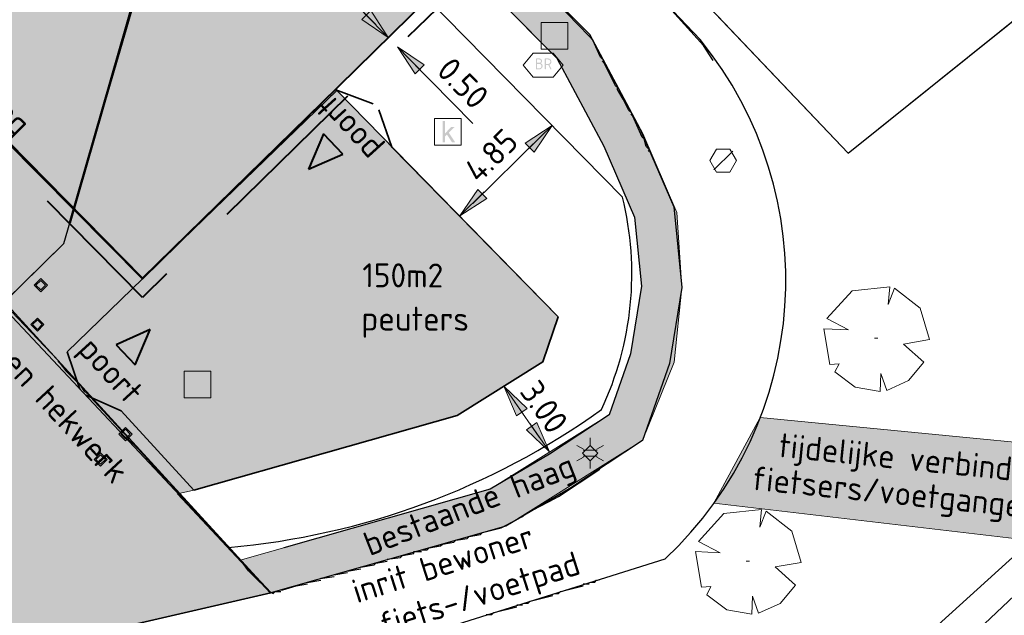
# Model space of a CAD drawing. Header units: metres. Extents: x 100797 to 101446, y 431104 to 431509.
# Tile 16 of 35: x 101132 to 101169, y 431275 to 431297. Entities that reach past the tile are written whole.
import ezdxf

# ---------------------------------------------------------------- set-up
doc = ezdxf.new("R2010")
doc.units = ezdxf.units.M
doc.header["$PDMODE"] = 35
doc.header["$PDSIZE"] = 1
for name, pattern in [('BORDER', [44.45, 12.7, -6.35, 12.7, -6.35, 0, -6.35]), ('DASHED', [19.05, 12.7, -6.35]), ('DASHED2', [9.525, 6.35, -3.175])]:
    doc.linetypes.add(name, pattern=pattern)
doc.layers.get('0').update_dxf_attribs({"linetype": 'CONTINUOUS'})
doc.layers.get('Defpoints').update_dxf_attribs({"linetype": 'CONTINUOUS'})
for name, color, linetype, lineweight in [('AR_ONDERZOEKSLOKATIE', 3, 'BORDER', 50), ('N-WE-IE-TERREINAFSCHEIDING_KUNSTMATIG_HEKWERK-G', 20, 'IE-TERREINAFSCHEIDING-KUNSTMATIG', 35), ('N-XX-AL-M', 7, 'CONTINUOUS', 18), ('N-XX-AL-T18', 7, 'CONTINUOUS', 25), ('PERCELEN', 2, 'DASHED', 9), ('V-WE-IE-TERREINAFSCHEIDING_KUNSTMATIG_HEKWERK-G', 20, 'IE-TERREINAFSCHEIDING-KUNSTMATIG-V', 35), ('X-XX-AL-HULPLIJN-G', 210, 'CONTINUOUS', 18)]:
    doc.layers.add(name, color=color, linetype=linetype, lineweight=lineweight)
for name, color, linetype, true_color in [('BAR_BGT_PUNTSYMBOLEN', 7, 'CONTINUOUS', 0x707070), ('BAR_TOPO', 7, 'CONTINUOUS', 0x707070), ('BAR_WEGEN', 7, 'CONTINUOUS', 0x707070), ('BOR_BOMEN (vaste grootte)', 7, 'CONTINUOUS', 0x707070), ('BOR_LICHTMASTEN', 7, 'CONTINUOUS', 0x707070), ('BOR_RIOOLPUTTEN', 7, 'CONTINUOUS', 0x707070), ('BOR_VERKEERSBORD', 7, 'CONTINUOUS', 0x707070)]:
    doc.layers.add(name, color=color, linetype=linetype, true_color=true_color)
for name, color, linetype, lineweight, true_color in [('X-XX-AL-ARCERING-BOVENBOUW-ONDERBOUW-PEUTERS', 7, 'CONTINUOUS', 30, 0x33cccc), ('X-XX-AL-ARCERING-GROENSTROOK-HAAG', 7, 'CONTINUOUS', 30, 0x71ab54), ('X-XX-AL-ARCERING-TIJDELIJKE-SCHOOL', 7, 'CONTINUOUS', 30, 0xb8bdef), ('X-XX-AL-ARCERING-TROTTOIR', 7, 'CONTINUOUS', 30, 0xf2f609), ('X-XX-AL-KADASTRALE-GRENZEN', 7, 'CONTINUOUS', 30, 0x3cd12e)]:
    doc.layers.add(name, color=color, linetype=linetype, lineweight=lineweight, true_color=true_color)
doc.styles.add('NLCS-ISO 1.8', font='NLCS-ISO.ttf', dxfattribs={"height": 1.8})
doc.linetypes.add('IE-TERREINAFSCHEIDING-KUNSTMATIG', pattern='A,4,[82,NLCS.SHX,S=0.75,R=90,X=0,Y=0],4,-2', length=10)
doc.linetypes.add('IE-TERREINAFSCHEIDING-KUNSTMATIG-V', pattern='A,2,[24,NLCS.SHX,S=0.6,R=0,X=-1,Y=0],2,[82,NLCS.SHX,S=0.75,R=90,X=0,Y=0],2,[24,NLCS.SHX,S=0.6,R=0,X=1,Y=0],2,-2', length=10)
doc.dimstyles.new('NLCS-T18-Pijl-ANNOTATIVE-A', dxfattribs={"dimtxt": 1.8, "dimasz": 1.35, "dimexe": 2, "dimexo": 2, "dimgap": 0.7, "dimtad": 1, "dimlfac": -1, "dimzin": 0, "dimdsep": 46, "dimtxsty": 'NLCS-ISO 1.8', "dimblk": 'Pijl', "dimcen": 0, "dimdle": 2, "dimse1": 1, "dimse2": 1, "dimclrd": 256, "dimclre": 256, "dimclrt": 256, "dimadec": 0, "dimazin": 0, "dimtfac": 1, "dimtofl": 0, "dimtmove": 0, "dimatfit": 3, "dimldrblk": 'Pijl', "dimfxl": 1, "dimtfill": 1, "dimtolj": 1, "dimtzin": 0, "dimlwd": 18, "dimlwe": 18, "dimarcsym": 0})

# ---------------------------------------------------------------- blocks, each defined once
blk = doc.blocks.new('inspectieput_1', base_point=(100953.43, 431263.36))
at = {"color": 8, "lineweight": 0, "true_color": 0x707070}
for points in [[(100953.93, 431263.36), (100953.68, 431263.793), (100953.18, 431263.793), (100952.93, 431263.36), (100953.18, 431262.927), (100953.68, 431262.927), (100953.93, 431263.36)], [(100953.076, 431263.006), (100953.784, 431263.714)]]:
    blk.add_lwpolyline(points, dxfattribs=at)
blk = doc.blocks.new('lichtmast_1', base_point=(101313.152, 431373.608))
at = {"color": 8, "lineweight": 0, "true_color": 0x707070}
for points in [[(101313.152, 431373.896), (101313.152, 431374.185)], [(101312.902, 431373.752), (101312.652, 431373.896)], [(101313.441, 431373.608), (101313.152, 431373.896), (101312.864, 431373.608), (101313.152, 431373.319), (101313.441, 431373.608)], [(101312.887, 431373.722), (101313.418, 431373.722)], [(101313.402, 431373.752), (101313.652, 431373.896)], [(101312.902, 431373.463), (101312.652, 431373.319)], [(101312.887, 431373.494), (101313.418, 431373.494)], [(101313.152, 431373.319), (101313.152, 431373.03)], [(101313.402, 431373.463), (101313.652, 431373.319)]]:
    blk.add_lwpolyline(points, dxfattribs=at)
blk = doc.blocks.new('boom_5', base_point=(101195.652, 431331.719))
at = {"color": 8, "lineweight": 0, "true_color": 0x707070}
for points in [[(101196.164, 431333.653), (101194.752, 431333.505), (101193.794, 431332.459)], [(101196.164, 431333.653), (101196.105, 431332.993), (101196.339, 431333.598)], [(101197.651, 431331.668), (101197.306, 431332.844), (101196.339, 431333.598)], [(101193.684, 431332.075), (101194.607, 431332.031), (101193.794, 431332.459)], [(101193.684, 431332.075), (101193.91, 431330.737)], [(101195.712, 431331.719), (101195.592, 431331.719), (101195.712, 431331.719)], [(101197.651, 431331.668), (101196.67, 431331.501), (101197.437, 431330.818)], [(101194.104, 431330.453), (101194.261, 431330.759), (101193.91, 431330.737)], [(101196.046, 431329.759), (101196.864, 431330.128), (101197.437, 431330.818)], [(101194.104, 431330.453), (101194.861, 431329.883), (101195.795, 431329.724)], [(101196.046, 431329.758), (101195.819, 431330.396), (101195.795, 431329.724)]]:
    blk.add_lwpolyline(points, dxfattribs=at)
blk = doc.blocks.new('verkeersbord_1', base_point=(101107.644, 431195.477))
at = {"true_color": 0x707070, "transparency": 33554687}
h = blk.add_hatch(color=8, dxfattribs=at)
h.paths.add_polyline_path([(101107.894, 431195.477), (101107.644, 431195.727), (101107.394, 431195.477), (101107.644, 431195.227)])
h.paths.add_polyline_path([(101107.465, 431195.477), (101107.644, 431195.655), (101107.822, 431195.477), (101107.644, 431195.298)], flags=0)
at = {"color": 8, "lineweight": 0, "true_color": 0x707070}
for points in [[(101107.894, 431195.477), (101107.644, 431195.727), (101107.394, 431195.477), (101107.644, 431195.227), (101107.894, 431195.477)], [(101107.822, 431195.477), (101107.644, 431195.655), (101107.465, 431195.477), (101107.644, 431195.298), (101107.822, 431195.477)]]:
    blk.add_lwpolyline(points, dxfattribs=at)
blk = doc.blocks.new('kolk-symbool_1', base_point=(101288.593, 431172.129))
at = {"true_color": 0x707070, "transparency": 33554687}
h = blk.add_hatch(color=8, dxfattribs=at)
h.paths.add_polyline_path([(101288.624, 431172.081), (101288.846, 431172.296), (101288.718, 431172.296), (101288.486, 431172.06), (101288.555, 431172.013), (101288.747, 431171.716), (101288.868, 431171.716)])
h.paths.add_polyline_path([(101288.555, 431172.013), (101288.486, 431172.06), (101288.486, 431172.516), (101288.388, 431172.516), (101288.388, 431171.716), (101288.486, 431171.716), (101288.486, 431171.946)], flags=0)
at = {"color": 8, "lineweight": 0, "true_color": 0x707070}
blk.add_lwpolyline([(101288.092, 431172.617), (101289.092, 431172.617), (101289.092, 431171.617), (101288.092, 431171.617), (101288.092, 431172.617)], dxfattribs=at)
blk = doc.blocks.new('brandkraanput_1', base_point=(101151.073, 431424.807))
at = {"true_color": 0x707070, "transparency": 33554687}
h = blk.add_hatch(color=8, dxfattribs=at)
h.paths.add_polyline_path([(101150.824, 431424.986), (101150.906, 431424.986), (101150.979, 431424.997), (101150.964, 431425.01), (101150.946, 431425.019), (101150.927, 431425.025), (101150.906, 431425.027), (101150.803, 431425.027), (101150.789, 431425.023), (101150.783, 431425.006), (101150.783, 431424.636), (101150.786, 431424.622), (101150.803, 431424.615), (101150.906, 431424.615), (101150.921, 431424.616), (101150.941, 431424.62), (101150.96, 431424.627), (101150.977, 431424.638), (101150.993, 431424.651), (101150.824, 431424.656), (101150.824, 431424.821), (101150.906, 431424.821), (101150.988, 431424.832), (101150.971, 431424.844), (101150.979, 431424.851), (101150.824, 431424.862)])
h.paths.add_polyline_path([(101151.009, 431424.924), (101151.007, 431424.944), (101151.001, 431424.963), (101150.992, 431424.981), (101150.979, 431424.997), (101150.906, 431424.986), (101150.913, 431424.985), (101150.933, 431424.98), (101150.95, 431424.967), (101150.955, 431424.962), (101150.964, 431424.944), (101150.968, 431424.924), (101150.967, 431424.916), (101150.962, 431424.897), (101150.95, 431424.88), (101150.944, 431424.875), (101150.926, 431424.865), (101150.906, 431424.862), (101150.824, 431424.862), (101150.979, 431424.851), (101150.992, 431424.866), (101151.001, 431424.884), (101151.007, 431424.903)], flags=0)
h.paths.add_polyline_path([(101151.029, 431424.744), (101151.027, 431424.765), (101151.022, 431424.785), (101151.013, 431424.802), (101151.002, 431424.818), (101150.988, 431424.832), (101150.906, 431424.821), (101150.909, 431424.821), (101150.93, 431424.818), (101150.948, 431424.81), (101150.965, 431424.797), (101150.967, 431424.795), (101150.979, 431424.778), (101150.986, 431424.76), (101150.988, 431424.739), (101150.988, 431424.736), (101150.985, 431424.715), (101150.977, 431424.697), (101150.965, 431424.68), (101150.962, 431424.678), (101150.946, 431424.666), (101150.927, 431424.659), (101150.906, 431424.656), (101150.824, 431424.656), (101150.993, 431424.651), (101151.003, 431424.663), (101151.015, 431424.68), (101151.023, 431424.698), (101151.028, 431424.718), (101151.029, 431424.739)], flags=0)
h.paths.add_polyline_path([(101151.153, 431424.78), (101151.235, 431424.78), (101151.243, 431424.78), (101151.284, 431424.789), (101151.291, 431424.792), (101151.309, 431424.801), (101151.324, 431424.813), (101151.153, 431424.821), (101151.153, 431424.986), (101151.235, 431424.986), (101151.323, 431424.991), (101151.311, 431425.001), (101151.294, 431425.012), (101151.276, 431425.02), (101151.256, 431425.025), (101151.235, 431425.027), (101151.132, 431425.027), (101151.118, 431425.023), (101151.111, 431425.006), (101151.111, 431424.636), (101151.115, 431424.622), (101151.132, 431424.615), (101151.146, 431424.619), (101151.153, 431424.636)], flags=0)
h.paths.add_polyline_path([(101151.284, 431424.789), (101151.243, 431424.78), (101151.319, 431424.627), (101151.321, 431424.624), (101151.338, 431424.615), (101151.352, 431424.621), (101151.358, 431424.636), (101151.356, 431424.645)], flags=0)
h.paths.add_polyline_path([(101151.357, 431424.881), (101151.358, 431424.903), (101151.358, 431424.919), (101151.354, 431424.939), (101151.346, 431424.957), (101151.336, 431424.975), (101151.323, 431424.991), (101151.235, 431424.986), (101151.238, 431424.986), (101151.259, 431424.982), (101151.277, 431424.975), (101151.294, 431424.962), (101151.296, 431424.96), (101151.308, 431424.943), (101151.315, 431424.924), (101151.317, 431424.903), (101151.317, 431424.9), (101151.314, 431424.88), (101151.306, 431424.861), (101151.294, 431424.845), (101151.291, 431424.843), (101151.275, 431424.831), (101151.256, 431424.823), (101151.235, 431424.821), (101151.153, 431424.821), (101151.324, 431424.813), (101151.336, 431424.827), (101151.346, 431424.843), (101151.353, 431424.861)], flags=0)
at = {"color": 8, "lineweight": 0, "true_color": 0x707070}
blk.add_lwpolyline([(101150.297, 431424.773), (101150.672, 431424.327), (101151.422, 431424.327), (101151.797, 431424.773), (101151.422, 431425.218), (101150.672, 431425.218), (101150.297, 431424.773)], dxfattribs=at)
blk = doc.blocks.new('verkeersbord_2', base_point=(101289.838, 431190.765))
at = {"true_color": 0x707070, "transparency": 33554687}
h = blk.add_hatch(color=8, dxfattribs=at)
h.paths.add_polyline_path([(101290.088, 431190.765), (101289.838, 431191.015), (101289.588, 431190.765), (101289.838, 431190.515)])
h.paths.add_polyline_path([(101289.659, 431190.765), (101289.838, 431190.944), (101290.017, 431190.765), (101289.838, 431190.586)], flags=0)
at = {"color": 8, "lineweight": 0, "true_color": 0x707070}
for points in [[(101290.088, 431190.765), (101289.838, 431191.015), (101289.588, 431190.765), (101289.838, 431190.515), (101290.088, 431190.765)], [(101290.017, 431190.765), (101289.838, 431190.944), (101289.659, 431190.765), (101289.838, 431190.586), (101290.017, 431190.765)]]:
    blk.add_lwpolyline(points, dxfattribs=at)
blk = doc.blocks.new('Pijl')
h = blk.add_hatch(color=256)
h.paths.add_polyline_path([(0, 0), (-1.75, 0.352), (-1.75, 0)])
h.paths.add_polyline_path([(-1.75, 0), (-1.75, -0.352), (0, 0)])
for p, q in [((0, 0), (-1.75, 0.352)), ((-1.75, 0.352), (-1.75, -0.352)), ((-1.902, 0), (0, 0)), ((0, 0), (-1.75, -0.352))]:
    blk.add_line(p, q)
blk = doc.blocks.new('*D627')
at = {"layer": 'Defpoints', "color": 0, "transparency": 16777216}
for p in [(101146.487, 431296.045), (101145.45, 431295.727), (101145.8, 431295.37)]:
    blk.add_point(p, dxfattribs=at)
at = {"layer": 'N-XX-AL-M', "lineweight": 18, "transparency": 16777216}
for p, q in [((101145.663, 431296.883), (101145.19, 431297.365)), ((101146.96, 431295.563), (101149.311, 431293.17))]:
    blk.add_line(p, q, dxfattribs=at)
at = {"layer": 'N-XX-AL-M', "lineweight": 18, "transparency": 16777216, "xscale": 0.675, "yscale": 0.675, "zscale": 0.675}
for p, rotation in [((101146.136, 431296.401), 314.4846971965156), ((101146.487, 431296.045), 134.4846971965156)]:
    blk.add_blockref('Pijl', p, dxfattribs=dict(at, rotation=rotation))
at = {"layer": 'N-XX-AL-M', "transparency": 16777216, "insert": (101148.943, 431294.686), "char_height": 0.9, "attachment_point": 5, "rotation": 314.4847, "style": 'NLCS-ISO 1.8', "bg_fill": 3, "box_fill_scale": 1.1, "bg_fill_color": 256, "bg_fill_true_color": 13158600, "bg_fill_transparency": 0}
blk.add_mtext('\\A1;0.50', dxfattribs=at)
blk = doc.blocks.new('*D628')
at = {"layer": 'Defpoints', "color": 0, "transparency": 16777216}
for p in [(101152.217, 431293.163), (101152.282, 431293.097), (101148.759, 431289.766)]:
    blk.add_point(p, dxfattribs=at)
at = {"layer": 'N-XX-AL-M', "lineweight": 18, "transparency": 16777216}
blk.add_line((101149.305, 431290.173), (101151.8, 431292.624), dxfattribs=at)
at = {"layer": 'N-XX-AL-M', "lineweight": 18, "transparency": 16777216, "xscale": 0.675, "yscale": 0.675, "zscale": 0.675}
for p, rotation in [((101152.282, 431293.097), 44.48469719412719), ((101148.824, 431289.7), 224.4846971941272)]:
    blk.add_blockref('Pijl', p, dxfattribs=dict(at, rotation=rotation))
at = {"layer": 'N-XX-AL-M', "transparency": 16777216, "insert": (101149.992, 431291.969), "char_height": 0.9, "attachment_point": 5, "rotation": 44.4847, "style": 'NLCS-ISO 1.8', "bg_fill": 3, "box_fill_scale": 1.1, "bg_fill_color": 256, "bg_fill_true_color": 13158600, "bg_fill_transparency": 0}
blk.add_mtext('\\A1;4.85', dxfattribs=at)
blk = doc.blocks.new('*D629')
at = {"layer": 'Defpoints', "color": 0, "transparency": 16777216}
for p in [(101150.473, 431283.301), (101152.19, 431280.836), (101152.19, 431280.836)]:
    blk.add_point(p, dxfattribs=at)
at = {"layer": 'N-XX-AL-M', "lineweight": 18, "transparency": 16777216}
blk.add_line((101150.859, 431282.747), (101151.804, 431281.39), dxfattribs=at)
at = {"layer": 'N-XX-AL-M', "lineweight": 18, "transparency": 16777216, "xscale": 0.675, "yscale": 0.675, "zscale": 0.675}
for p, rotation in [((101150.473, 431283.301), 124.8587061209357), ((101152.19, 431280.836), 304.8587061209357)]:
    blk.add_blockref('Pijl', p, dxfattribs=dict(at, rotation=rotation))
at = {"layer": 'N-XX-AL-M', "transparency": 16777216, "insert": (101151.988, 431282.526), "char_height": 0.9, "attachment_point": 5, "rotation": 304.8587, "style": 'NLCS-ISO 1.8', "bg_fill": 3, "box_fill_scale": 1.1, "bg_fill_color": 256, "bg_fill_true_color": 13158600, "bg_fill_transparency": 0}
blk.add_mtext('\\A1;3.00', dxfattribs=at)

msp = doc.modelspace()

# ---------------------------------------------------------------- hatches: boundary and pattern name
at = {"layer": 'X-XX-AL-ARCERING-BOVENBOUW-ONDERBOUW-PEUTERS'}
h = msp.add_hatch(color=256, dxfattribs=at)
h.dxf.hatch_style = 1
h.paths.add_polyline_path([(101129.807, 431271.923), (101129.842, 431271.954), (101132.357, 431273.205), (101135.052, 431274.009), (101141.715, 431275.538), (101138.229, 431279.26), (101138.838, 431279.407), (101148.726, 431282.206), (101151.943, 431284.221), (101152.516, 431285.913), (101144.2, 431294.407), (101136.9, 431287.339), (101129.154, 431295.144), (101107.206, 431273.779), (101110.596, 431270.324), (101108.002, 431267.771), (101114.547, 431261.156), (101115.378, 431260.526), (101115.827, 431260.362), (101116.208, 431260.286), (101116.511, 431260.252), (101117.186, 431260.288), (101117.748, 431260.443), (101118.73, 431261.075)])
at = {"layer": 'X-XX-AL-ARCERING-GROENSTROOK-HAAG', "true_color": 0x71ab54}
h = msp.add_hatch(color=75, dxfattribs=at)
h.dxf.hatch_style = 1
h.paths.add_polyline_path([(101147.973, 431302.277), (101147.637, 431302.762), (101147.352, 431303.196), (101145.95, 431307.443), (101146.209, 431312.899), (101147.178, 431313.442), (101146.484, 431314.747), (101144.751, 431313.82), (101144.439, 431307.237), (101145.99, 431302.538), (101146.752, 431301.377), (101152.467, 431295.624), (101154.221, 431292.326), (101155.381, 431289.66), (101155.647, 431287.058), (101155.23, 431284.527), (101154.425, 431282.236), (101149.955, 431279.436), (101140.58, 431276.777), (101141.74, 431275.542), (101150.551, 431278.046), (101155.673, 431281.263), (101156.873, 431284.204), (101157.16, 431287.012), (101156.971, 431289.827), (101155.685, 431292.798), (101153.687, 431296.524)])
at = {"layer": 'X-XX-AL-ARCERING-TIJDELIJKE-SCHOOL', "true_color": 0xb8bdef}
h = msp.add_hatch(color=254, dxfattribs=at)
h.dxf.hatch_style = 1
h.paths.add_polyline_path([(101141.382, 431312.757), (101122.463, 431332.02), (101107.496, 431317.319), (101136.908, 431287.37), (101147.613, 431297.851), (101137.102, 431308.553)])
at = {"layer": 'X-XX-AL-ARCERING-TROTTOIR', "true_color": 0xf2f609}
h = msp.add_hatch(color=2, dxfattribs=at)
h.dxf.hatch_style = 1
h.paths.add_polyline_path([(101160.101, 431282.13), (101158.36, 431278.91), (101170.268, 431277.511), (101174.497, 431277.213), (101177.902, 431280.401)])

# ---------------------------------------------------------------- linework, layer by layer
msp.add_line((101142.357, 431303.202), (101154.927, 431290.404))
at = {"lineweight": 40}
for p, q in [((101143.704, 431292.781), (101143.141, 431291.451)), ((101144.426, 431292.02), (101143.704, 431292.781)), ((101143.141, 431291.451), (101144.426, 431292.02)), ((101137.2, 431285.435), (101135.916, 431284.863)), ((101136.639, 431284.103), (101137.2, 431285.435)), ((101135.916, 431284.863), (101136.639, 431284.103))]:
    msp.add_line(p, q, dxfattribs=at)
at = {"linetype": 'DASHED2', "lineweight": 40, "flags": 128}
msp.add_lwpolyline([(101106.774, 431317.311), (101122.469, 431332.727), (101142.089, 431312.751), (101137.809, 431308.546), (101148.32, 431297.845), (101136.905, 431286.633)], close=True, dxfattribs=at)
at = {"lineweight": 40, "flags": 128}
msp.add_lwpolyline([(101107.481, 431317.305), (101122.463, 431332.02), (101141.382, 431312.757), (101137.102, 431308.553), (101147.613, 431297.851), (101136.911, 431287.34)], close=True, dxfattribs=at)
at = {"color": 252, "linetype": 'Continuous'}
for points in [[(101153.671, 431296.448), (101152.029, 431298.162)], [(101158.335, 431295.533), (101157.971, 431296.098), (101156.546, 431297.68), (101155.957, 431298.233)], [(101153.814, 431296.305), (101153.671, 431296.448)], [(101154.1, 431295.662), (101153.814, 431296.305)], [(101154.171, 431295.591), (101154.1, 431295.662)], [(101154.671, 431294.591), (101154.243, 431295.448), (101154.171, 431295.519)], [(101154.743, 431294.519), (101154.671, 431294.591)], [(101154.957, 431294.091), (101154.743, 431294.448), (101154.743, 431294.519)], [(101155.171, 431293.662), (101154.957, 431294.091)], [(101155.243, 431293.591), (101155.171, 431293.662)], [(101155.671, 431292.662), (101155.314, 431293.448), (101155.243, 431293.519)], [(101155.743, 431292.591), (101155.671, 431292.662)], [(101155.814, 431292.305), (101155.743, 431292.591)], [(101155.885, 431292.234), (101155.814, 431292.305)], [(101155.925, 431292.122), (101155.885, 431292.162)], [(101125.959, 431280.735), (101127.602, 431282.377), (101128.887, 431283.591), (101130.584, 431285.323), (101131.616, 431286.348), (101131.744, 431286.377), (101133.726, 431284.288), (101133.744, 431284.234), (101133.816, 431284.163), (101134.03, 431283.877), (101134.53, 431283.377)], [(101134.601, 431283.306), (101134.53, 431283.377)], [(101134.744, 431283.092), (101134.601, 431283.306)], [(101137.458, 431280.163), (101136.744, 431280.949), (101136.387, 431281.306), (101136.369, 431281.363), (101134.798, 431283.074), (101134.744, 431283.092)], [(101137.601, 431280.02), (101137.458, 431280.163)], [(101152.528, 431279.163), (101154.071, 431280.192)], [(101137.887, 431279.663), (101137.601, 431280.02)], [(101138.387, 431279.163), (101137.887, 431279.663)], [(101138.601, 431278.878), (101138.387, 431279.163)], [(101149.672, 431277.806), (101150.375, 431277.981), (101151.154, 431278.395), (101151.314, 431278.52), (101152.386, 431279.092)], [(101152.386, 431279.092), (101152.528, 431279.163)], [(101141.244, 431276.021), (101140.887, 431276.378), (101140.583, 431276.788), (101140.529, 431276.806), (101138.655, 431278.86), (101138.601, 431278.878)], [(101148.6, 431277.449), (101148.672, 431277.521)], [(101148.672, 431277.521), (101149.1, 431277.592)], [(101149.1, 431277.592), (101149.172, 431277.663)], [(101149.172, 431277.663), (101149.6, 431277.735)], [(101149.6, 431277.735), (101149.672, 431277.806)], [(101147.1, 431277.021), (101147.1, 431277.092), (101147.243, 431277.092)], [(101147.243, 431277.092), (101147.386, 431277.092)], [(101147.386, 431277.163), (101147.6, 431277.163)], [(101147.6, 431277.163), (101147.672, 431277.235)], [(101147.672, 431277.235), (101148.1, 431277.306)], [(101148.1, 431277.306), (101148.172, 431277.378)], [(101148.172, 431277.378), (101148.6, 431277.449)], [(101145.672, 431276.663), (101146.1, 431276.735)], [(101146.1, 431276.806), (101146.6, 431276.878)], [(101146.6, 431276.878), (101146.672, 431276.949)], [(101146.672, 431276.949), (101147.1, 431277.021)], [(101144.601, 431276.378), (101144.672, 431276.378), (101145.1, 431276.449)], [(101145.1, 431276.521), (101145.172, 431276.521), (101145.6, 431276.592)], [(101145.6, 431276.592), (101145.672, 431276.663)], [(101141.458, 431275.806), (101141.244, 431276.021)], [(101143.101, 431275.949), (101143.172, 431275.949), (101143.601, 431276.021)], [(101143.601, 431276.092), (101143.672, 431276.092), (101144.101, 431276.163)], [(101144.101, 431276.235), (101144.172, 431276.235), (101144.601, 431276.306)], [(101153.886, 431275.949), (101153.957, 431276.021)], [(101153.957, 431276.021), (101154.071, 431276.049)], [(101141.672, 431275.592), (101141.458, 431275.806)], [(101142.101, 431275.664), (101142.172, 431275.664), (101142.672, 431275.806), (101143.101, 431275.878)], [(101152.6, 431275.592), (101153.457, 431275.806)], [(101153.457, 431275.878), (101153.671, 431275.878)], [(101153.743, 431275.949), (101153.886, 431275.949)], [(101141.672, 431275.592), (101141.815, 431275.521), (101141.886, 431275.592), (101142.101, 431275.592)], [(101151.457, 431275.235), (101152.314, 431275.449)], [(101152.386, 431275.521), (101152.528, 431275.521)], [(101152.528, 431275.521), (101152.6, 431275.592)], [(101150.1, 431274.806), (101150.957, 431275.021)], [(101150.957, 431275.092), (101151.171, 431275.092)], [(101151.243, 431275.164), (101151.386, 431275.164)], [(101151.386, 431275.164), (101151.457, 431275.235)], [(101149.814, 431274.735), (101150.029, 431274.735)], [(101150.029, 431274.735), (101150.1, 431274.806)]]:
    msp.add_lwpolyline(points, dxfattribs=at)
for centre, radius, start, end in [((101143.343, 431287.526), 11.936, 334.7075, 13.9545), ((101137.691, 431305.4), 28.253, 274.956, 305.5929)]:
    msp.add_arc(centre, radius, start, end)
at = {"layer": 'AR_ONDERZOEKSLOKATIE', "color": 10, "flags": 128}
msp.add_lwpolyline([(101057.295, 431329.77), (101034.679, 431317.44), (101043.828, 431300.839), (101039.147, 431290.299), (101046.185, 431287.13), (101079.212, 431272.257), (101097.895, 431253.246), (101114.44, 431269.455), (101133.958, 431288.666), (101139.528, 431308.091), (101140.349, 431310.558), (101141.284, 431312.203), (101169.207, 431338.229), (101165.898, 431342.249), (101164.745, 431344.231), (101162.442, 431347.649), (101160.273, 431352.228), (101158.197, 431356.243), (101157.44, 431357.356), (101154.047, 431361.346), (101151.425, 431363.556), (101148.561, 431365.359), (101147.369, 431365.519), (101145.845, 431365.52), (101143.275, 431366.946), (101141.279, 431368.217), (101139.12, 431370.061), (101136.213, 431373.296), (101134.237, 431374.944), (101124.147, 431383.803), (101083.466, 431344.039), (101058.639, 431330.503)], dxfattribs=at)
at = {"layer": 'BAR_TOPO', "ltscale": 0.01}
for p, q in [((101146.752, 431301.377), (101152.467, 431295.624)), ((101152.467, 431295.624), (101154.221, 431292.326)), ((101154.221, 431292.326), (101155.381, 431289.66)), ((101155.381, 431289.66), (101155.647, 431287.058)), ((101155.647, 431287.058), (101155.23, 431284.527)), ((101155.23, 431284.527), (101154.425, 431282.236)), ((101154.425, 431282.236), (101152.192, 431280.759)), ((101152.192, 431280.759), (101149.955, 431279.436)), ((101149.955, 431279.436), (101142.212, 431277.237))]:
    msp.add_line(p, q, dxfattribs=at)
at = {"layer": 'BAR_TOPO', "ltscale": 0.01, "flags": 128}
for points in [[(101147.191, 431313.424), (101146.209, 431312.899), (101145.95, 431307.443), (101147.352, 431303.196), (101147.923, 431302.327), (101153.687, 431296.524), (101155.573, 431292.978), (101156.849, 431290.045), (101157.16, 431287.012), (101156.689, 431284.153), (101155.673, 431281.263), (101152.988, 431279.487), (101150.551, 431278.046), (101141.73, 431275.541), (101136.273, 431281.51), (101131.733, 431286.476)], [(101155.557, 431298.746), (101156.167, 431299.664), (101163.403, 431292.054), (101178.408, 431304.118)]]:
    msp.add_lwpolyline(points, dxfattribs=at)
for points in [[(101141.171, 431271.994), (101156.526, 431276.823, 0.394037), (101157.843, 431296.321), (101155.557, 431298.746)], [(101179.464, 431297.526), (101174.102, 431283.148), (101174.092, 431283.123, -0.085377), (101171.446, 431278.581), (101164.778, 431272.526), (101160.786, 431270.709), (101160.093, 431267.366, -0.153789), (101157.18, 431266.408, 0.08157), (101156.736, 431266.358), (101155.863, 431265.549), (101148.755, 431258.961), (101138.986, 431252.9), (101125.711, 431240.9), (101108.618, 431220.432), (101104.335, 431213.661), (101102.014, 431209.255), (101093.61, 431201.786)], [(101191.195, 431295.802), (101152.814, 431259.542, 0.020594), (101134.722, 431240.785, 0.036642), (101110.146, 431209.139), (101102.509, 431197.892)]]:
    msp.add_lwpolyline(points, format="xyb", dxfattribs=at)
at = {"layer": 'BAR_WEGEN', "ltscale": 0.01, "flags": 128}
msp.add_lwpolyline([(101147.191, 431313.424), (101146.209, 431312.899), (101145.95, 431307.443), (101147.352, 431303.196), (101147.923, 431302.327), (101153.687, 431296.524), (101155.573, 431292.978), (101156.849, 431290.045), (101157.16, 431287.012), (101156.689, 431284.153), (101155.673, 431281.263), (101152.988, 431279.487), (101150.551, 431278.046), (101141.73, 431275.541), (101136.273, 431281.51), (101131.733, 431286.476)], dxfattribs=at)
for points in [[(101141.171, 431271.994), (101156.526, 431276.823, 0.394037), (101157.843, 431296.321), (101155.557, 431298.746)], [(101191.195, 431295.802), (101152.814, 431259.542, 0.020594), (101134.722, 431240.785, 0.036642), (101110.146, 431209.139), (101102.509, 431197.892)]]:
    msp.add_lwpolyline(points, format="xyb", dxfattribs=at)
at = {"layer": 'N-WE-IE-TERREINAFSCHEIDING_KUNSTMATIG_HEKWERK-G'}
for p, q in [((101145.569, 431293.911), (101144.171, 431294.43)), ((101146.266, 431292.282), (101145.785, 431293.686)), ((101152.516, 431285.913), (101146.266, 431292.282)), ((101136.911, 431287.34), (101134.077, 431284.597)), ((101134.077, 431284.597), (101134.561, 431283.194)), ((101134.777, 431282.97), (101136.113, 431282.378)), ((101136.113, 431282.378), (101138.838, 431279.407)), ((101141.73, 431275.541), (101135.057, 431274.009))]:
    msp.add_line(p, q, dxfattribs=at)
at = {"layer": 'N-WE-IE-TERREINAFSCHEIDING_KUNSTMATIG_HEKWERK-G', "flags": 128}
msp.add_lwpolyline([(101138.838, 431279.407), (101148.726, 431282.206), (101151.943, 431284.221), (101152.516, 431285.913)], dxfattribs=at)
at = {"layer": 'PERCELEN', "flags": 128}
msp.add_lwpolyline([(101057.295, 431329.77), (101034.679, 431317.44), (101043.828, 431300.839), (101039.147, 431290.299), (101046.185, 431287.13), (101079.212, 431272.257), (101097.895, 431253.246), (101114.44, 431269.455), (101133.958, 431288.666), (101139.528, 431308.091), (101140.349, 431310.558), (101141.284, 431312.203), (101169.207, 431338.229), (101165.898, 431342.249), (101164.745, 431344.231), (101162.442, 431347.649), (101160.273, 431352.228), (101158.197, 431356.243), (101157.44, 431357.356), (101154.047, 431361.346), (101151.425, 431363.556), (101148.561, 431365.359), (101147.369, 431365.519), (101145.845, 431365.52), (101143.275, 431366.946), (101141.279, 431368.217), (101139.12, 431370.061), (101136.213, 431373.296), (101134.237, 431374.944), (101124.147, 431383.803), (101083.466, 431344.039), (101058.639, 431330.503)], dxfattribs=at)
at = {"layer": 'V-WE-IE-TERREINAFSCHEIDING_KUNSTMATIG_HEKWERK-G'}
msp.add_line((101126.112, 431292.17), (101141.74, 431275.542), dxfattribs=at)
at = {"layer": 'X-XX-AL-HULPLIJN-G', "ltscale": 0.07, "flags": 128}
msp.add_lwpolyline([(101146.752, 431301.377), (101152.467, 431295.624), (101154.221, 431292.326), (101155.381, 431289.66), (101155.647, 431287.058), (101155.23, 431284.527), (101154.425, 431282.236), (101149.955, 431279.436), (101140.58, 431276.777), (101140.58, 431276.777), (101141.74, 431275.542), (101150.551, 431278.046), (101155.673, 431281.263), (101156.873, 431284.204), (101157.16, 431287.012), (101156.971, 431289.827), (101155.685, 431292.798), (101153.687, 431296.524), (101147.973, 431302.277)], dxfattribs=at)
msp.add_lwpolyline([(101160.101, 431282.13), (101177.902, 431280.401), (101174.497, 431277.213), (101170.268, 431277.511), (101158.36, 431278.91)], close=True, dxfattribs=at)
at = {"layer": 'X-XX-AL-KADASTRALE-GRENZEN', "flags": 128}
msp.add_lwpolyline([(101125.902, 431280.754), (101133.958, 431288.666), (101140.349, 431310.558), (101141.284, 431312.203), (101169.207, 431338.229), (101165.898, 431342.249), (101162.442, 431347.649), (101158.197, 431356.243), (101156.662, 431358.271), (101154.047, 431361.346)], dxfattribs=at)
msp.add_lwpolyline([(101148.931, 431307.274), (101163.403, 431292.054), (101178.198, 431303.949), (101176.817, 431308.557), (101177.678, 431310.724), (101177.495, 431314.25), (101171.346, 431328.678)], close=True, dxfattribs=at)

# ---------------------------------------------------------------- block references
at = {"layer": 'BAR_BGT_PUNTSYMBOLEN'}
for name, p in [('kolk-symbool_1', (101152.376, 431296.473)), ('brandkraanput_1', (101151.971, 431295.396)), ('kolk-symbool_1', (101148.376, 431292.874)), ('verkeersbord_2', (101132.962, 431285.617)), ('kolk-symbool_1', (101138.977, 431283.382)), ('verkeersbord_2', (101136.273, 431281.51))]:
    msp.add_blockref(name, p, dxfattribs=at)
at = {"layer": 'BOR_BOMEN (vaste grootte)'}
for p in [(101164.452, 431285.106), (101159.636, 431276.739)]:
    msp.add_blockref('boom_5', p, dxfattribs=at)
at = {"layer": 'BOR_LICHTMASTEN'}
msp.add_blockref('lichtmast_1', (101153.712, 431280.792), dxfattribs=at)
at = {"layer": 'BOR_RIOOLPUTTEN'}
msp.add_blockref('inspectieput_1', (101158.71, 431291.78), dxfattribs=at)
at = {"layer": 'BOR_VERKEERSBORD'}
for p in [(101133.088, 431287.099), (101135.339, 431280.551)]:
    msp.add_blockref('verkeersbord_1', p, dxfattribs=at)

# ---------------------------------------------------------------- texts
at = {"layer": 'N-XX-AL-T18', "char_height": 0.9, "attachment_point": 1, "style": 'NLCS-ISO 1.8'}
for s, insert, width, rotation in [('ingang ', (101130.416, 431295.668), 13.73405, 315.1709), ('poort', (101145.229, 431291.619), 13.73405, 132.2332), ('verwijderen hekwerk', (101128.987, 431288.253), 13.73405, 312.8813), ('150m2', (101145.166, 431287.923), 10.11758, 359.804), ('peuters', (101145.125, 431286.3), 10.11758, 359.804), ('poort', (101135.112, 431285.263), 13.73405, 312.3455), ('tijdelijke verbinding', (101160.857, 431281.55), 13.19259, 354.1456), ('bestaande haag', (101145.105, 431277.751), 10.11758, 21.4423), ('fietsers/voetgangers', (101159.832, 431280.315), 13.19259, 354.1456), ('inrit bewoner\\P+fiets-/voetpad', (101144.683, 431275.998), 10.11758, 17.7532)]:
    msp.add_mtext(s, dxfattribs=dict(at, insert=insert, width=width, rotation=rotation))

# ---------------------------------------------------------------- next in the draw order: dimensions: what is measured, and where the dimension line sits
at = {"layer": 'N-XX-AL-M'}
dim = msp.add_aligned_dim(p1=(101145.45, 431295.727), p2=(101145.8, 431295.37), distance=0.963, dimstyle='NLCS-T18-Pijl-ANNOTATIVE-A', override={"dimsah": 1}, dxfattribs=at)
dim.commit()
dim.dimension.update_dxf_attribs({"geometry": '*D627', "text_midpoint": (101148.943, 431294.686)})

# ---------------------------------------------------------------- next in the draw order: linework, layer by layer
at = {"layer": 'X-XX-AL-HULPLIJN-G', "ltscale": 0.07, "flags": 128}
msp.add_lwpolyline([(101107.496, 431317.319), (101136.908, 431287.37), (101147.613, 431297.851), (101137.102, 431308.553), (101141.382, 431312.757), (101122.463, 431332.02)], close=True, dxfattribs=at)

# ---------------------------------------------------------------- next in the draw order: dimensions: what is measured, and where the dimension line sits
at = {"layer": 'N-XX-AL-M'}
dim = msp.add_aligned_dim(p1=(101148.759, 431289.766), p2=(101152.217, 431293.163), distance=-0.092, dimstyle='NLCS-T18-Pijl-ANNOTATIVE-A', override={"dimsah": 1}, dxfattribs=at)
dim.commit()
dim.dimension.update_dxf_attribs({"geometry": '*D628', "text_midpoint": (101149.992, 431291.969)})

# ---------------------------------------------------------------- next in the draw order: linework, layer by layer
at = {"layer": 'X-XX-AL-HULPLIJN-G', "ltscale": 0.07, "flags": 128}
msp.add_lwpolyline([(101129.154, 431295.144), (101107.206, 431273.779), (101110.596, 431270.324), (101108.002, 431267.771), (101114.547, 431261.156), (101115.378, 431260.526), (101115.827, 431260.362), (101116.208, 431260.286), (101116.511, 431260.252), (101117.186, 431260.288), (101117.748, 431260.443), (101118.73, 431261.075), (101129.807, 431271.923), (101129.842, 431271.954), (101132.357, 431273.205), (101135.052, 431274.009), (101141.715, 431275.538), (101138.229, 431279.26), (101138.838, 431279.407), (101148.726, 431282.206), (101151.943, 431284.221), (101152.516, 431285.913), (101144.2, 431294.407), (101136.9, 431287.339)], close=True, dxfattribs=at)

# ---------------------------------------------------------------- next in the draw order: dimensions: what is measured, and where the dimension line sits
at = {"layer": 'N-XX-AL-M'}
dim = msp.add_aligned_dim(p1=(101150.473, 431283.301), p2=(101152.19, 431280.836), distance=0, dimstyle='NLCS-T18-Pijl-ANNOTATIVE-A', override={"dimsah": 1}, dxfattribs=at)
dim.commit()
dim.dimension.update_dxf_attribs({"geometry": '*D629', "text_midpoint": (101151.988, 431282.526)})

doc.saveas('drawing.dxf')
